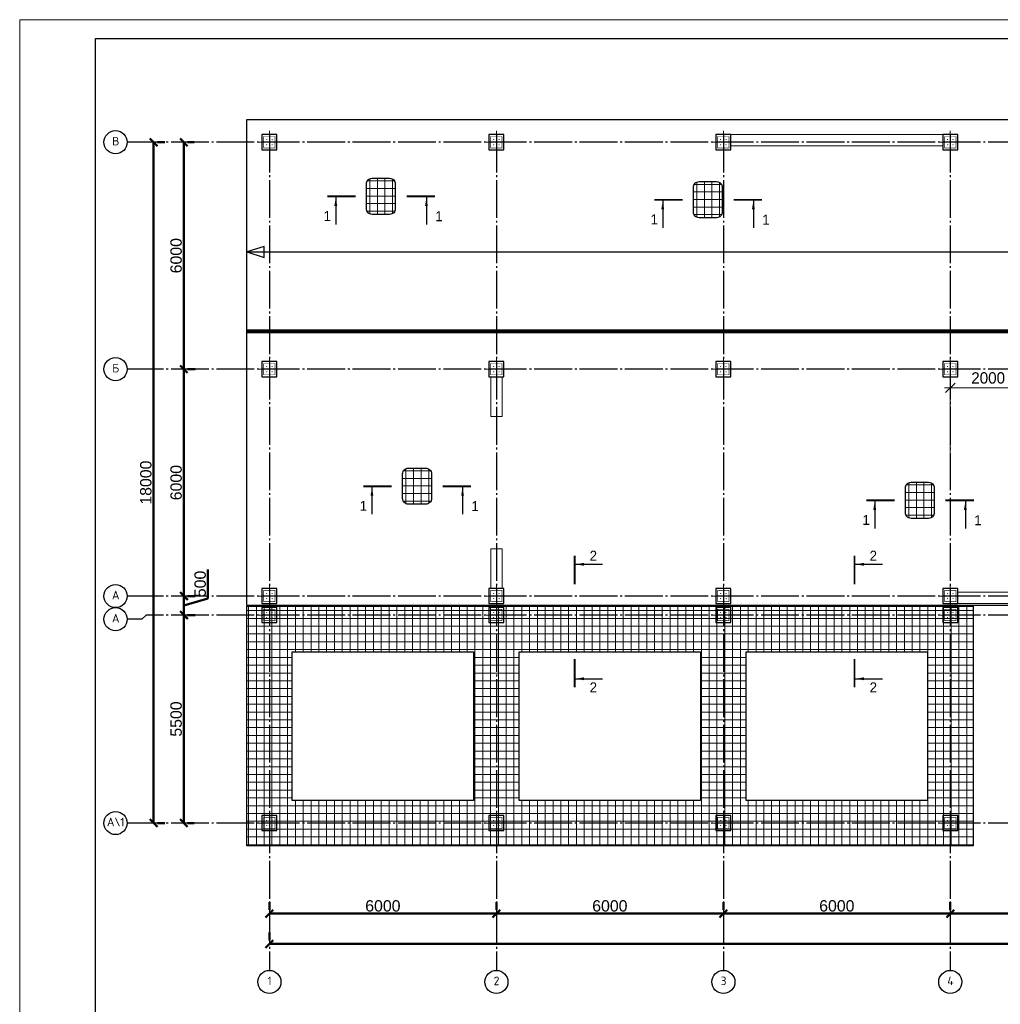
# Model space of a CAD drawing. Header units: millimetres. Extents: x -33345 to 4712671, y -3392 to 121473.
# Tile 39 of 256: x 367488 to 393410, y 60469 to 86501. Entities that reach past the tile are written whole.
import ezdxf

# ---------------------------------------------------------------- set-up
doc = ezdxf.new("R2010")
doc.units = ezdxf.units.MM
doc.linetypes.add('CENTER2', pattern=[28.575, 19.05, -3.175, 3.175, -3.175])
doc.linetypes.add('ГОСТ 2.303 5', pattern=[24, 20, -1.5, 1, -1.5])
doc.layers.add('00-Axes', color=1, linetype='CENTER2')
doc.layers.add('_линия', color=7, linetype='Continuous')
for name, color, linetype, lineweight in [('A _Devor rtt', 176, 'Continuous', 30), ('Devor Rtt', 174, 'Continuous', 30), ('doors', 250, 'Continuous', 5), ('Lina', 7, 'Continuous', 20), ('w-Армирования', 172, 'Continuous', 30)]:
    doc.layers.add(name, color=color, linetype=linetype, lineweight=lineweight)
doc.styles.add('ISO', font='isocpeui.ttf')
doc.styles.add('ISOCPEUR_1.00', font='isocpeui.ttf')
doc.styles.add('RUS text aehalf', font='aehalf.shx', dxfattribs={"width": 0.7, "oblique": 15})
doc.styles.get("Standard").update_dxf_attribs({"font": 'arial.ttf'})
doc.styles.add('X-U-RW-01$0$StyleROMANS', font='GOTHIC.TTF')
doc.dimstyles.new('ISO-25$0', dxfattribs={"dimtxt": 300, "dimasz": 200, "dimexe": 100, "dimexo": 300, "dimgap": 50, "dimtad": 1, "dimdec": 0, "dimtxsty": 'Standard', "dimblk": 'OBLIQUE', "dimcen": 250, "dimadec": 0, "dimazin": 0, "dimtfac": 1, "dimtdec": 0, "dimtmove": 0, "dimatfit": 3, "dimldrblk": 'OBLIQUE', "dimfxl": 1.25, "dimarcsym": 0})
doc.dimstyles.new('RUS м100', dxfattribs={"dimscale": 0, "dimtxt": 250, "dimasz": 100, "dimexe": 100, "dimexo": 0, "dimgap": 70, "dimtad": 1, "dimdec": 0, "dimdsep": 46, "dimtxsty": 'RUS text aehalf', "dimblk": 'OBLIQUE', "dimcen": 0.09, "dimdle": 100, "dimclrd": 256, "dimclre": 256, "dimclrt": 256, "dimadec": 1, "dimazin": 2, "dimtfac": 1, "dimtdec": 0, "dimtofl": 0, "dimtmove": 0, "dimatfit": 3, "dimldrblk": 'OBLIQUE', "dimfxl": 300, "dimtolj": 1, "dimtzin": 0, "dimlwd": -1, "dimlwe": -1, "dimarcsym": 0})

# ---------------------------------------------------------------- blocks, each defined once
blk = doc.blocks.new('_Oblique')
at = {"color": 0, "linetype": 'ByBlock', "lineweight": -2}
blk.add_line((-0.5, -0.5), (0.5, 0.5), dxfattribs=at)
blk = doc.blocks.new('*D266')
at = {"color": 0, "lineweight": -2, "transparency": 16777216}
for p, q in [((-17273, -4026), (-17273, -4226)), ((-11273, -4026), (-11273, -4226)), ((-17273, -4326), (-11273, -4326))]:
    blk.add_line(p, q, dxfattribs=at)
at = {"layer": 'Defpoints', "color": 0, "lineweight": 30, "transparency": 16777216}
for p in [(-17273, -4326), (-11273, -4326), (-11273, -4326)]:
    blk.add_point(p, dxfattribs=at)
at = {"color": 0, "lineweight": -2, "transparency": 16777216, "xscale": 200, "yscale": 200, "zscale": 200, "rotation": 180}
blk.add_blockref('_Oblique', (-17273, -4326), dxfattribs=at)
at = {"color": 0, "lineweight": -2, "transparency": 16777216, "xscale": 200, "yscale": 200, "zscale": 200}
blk.add_blockref('_Oblique', (-11273, -4326), dxfattribs=at)
at = {"color": 0, "lineweight": 0, "transparency": 16777216, "insert": (-14273, -4123), "char_height": 300, "attachment_point": 5}
blk.add_mtext('6000', dxfattribs=at)
blk = doc.blocks.new('*D267')
at = {"color": 0, "lineweight": -2, "transparency": 16777216}
for p, q in [((-11273, -4026), (-11273, -4226)), ((-5273, -4026), (-5273, -4226)), ((-11273, -4326), (-5273, -4326))]:
    blk.add_line(p, q, dxfattribs=at)
at = {"layer": 'Defpoints', "color": 0, "lineweight": 30, "transparency": 16777216}
for p in [(-11273, -4326), (-5273, -4326), (-5273, -4326)]:
    blk.add_point(p, dxfattribs=at)
at = {"color": 0, "lineweight": -2, "transparency": 16777216, "xscale": 200, "yscale": 200, "zscale": 200, "rotation": 180}
blk.add_blockref('_Oblique', (-11273, -4326), dxfattribs=at)
at = {"color": 0, "lineweight": -2, "transparency": 16777216, "xscale": 200, "yscale": 200, "zscale": 200}
blk.add_blockref('_Oblique', (-5273, -4326), dxfattribs=at)
at = {"color": 0, "lineweight": 0, "transparency": 16777216, "insert": (-8273, -4123), "char_height": 300, "attachment_point": 5}
blk.add_mtext('6000', dxfattribs=at)
blk = doc.blocks.new('*D268')
at = {"color": 0, "lineweight": -2, "transparency": 16777216}
for p, q in [((-5273, -4026), (-5273, -4226)), ((727, -4026), (727, -4226)), ((-5273, -4326), (727, -4326))]:
    blk.add_line(p, q, dxfattribs=at)
at = {"layer": 'Defpoints', "color": 0, "lineweight": 30, "transparency": 16777216}
for p in [(-5273, -4326), (727, -4326), (727, -4326)]:
    blk.add_point(p, dxfattribs=at)
at = {"color": 0, "lineweight": -2, "transparency": 16777216, "xscale": 200, "yscale": 200, "zscale": 200, "rotation": 180}
blk.add_blockref('_Oblique', (-5273, -4326), dxfattribs=at)
at = {"color": 0, "lineweight": -2, "transparency": 16777216, "xscale": 200, "yscale": 200, "zscale": 200}
blk.add_blockref('_Oblique', (727, -4326), dxfattribs=at)
at = {"color": 0, "lineweight": 0, "transparency": 16777216, "insert": (-2273, -4123), "char_height": 300, "attachment_point": 5}
blk.add_mtext('6000', dxfattribs=at)
blk = doc.blocks.new('*D269')
at = {"color": 0, "lineweight": -2, "transparency": 16777216}
for p, q in [((727, -4026), (727, -4226)), ((6727, -4026), (6727, -4226)), ((727, -4326), (6727, -4326))]:
    blk.add_line(p, q, dxfattribs=at)
at = {"layer": 'Defpoints', "color": 0, "lineweight": 30, "transparency": 16777216}
for p in [(727, -4326), (6727, -4326), (6727, -4326)]:
    blk.add_point(p, dxfattribs=at)
at = {"color": 0, "lineweight": -2, "transparency": 16777216, "xscale": 200, "yscale": 200, "zscale": 200, "rotation": 180}
blk.add_blockref('_Oblique', (727, -4326), dxfattribs=at)
at = {"color": 0, "lineweight": -2, "transparency": 16777216, "xscale": 200, "yscale": 200, "zscale": 200}
blk.add_blockref('_Oblique', (6727, -4326), dxfattribs=at)
at = {"color": 0, "lineweight": 0, "transparency": 16777216, "insert": (3727, -4123), "char_height": 300, "attachment_point": 5}
blk.add_mtext('6000', dxfattribs=at)
blk = doc.blocks.new('*D276')
at = {"color": 0, "lineweight": -2, "transparency": 16777216}
for p, q in [((-17273, -4826), (-17273, -5026)), ((42127, -4826), (42127, -5026)), ((42127, -5126), (-17273, -5126))]:
    blk.add_line(p, q, dxfattribs=at)
at = {"layer": 'Defpoints', "color": 0, "lineweight": 30, "transparency": 16777216}
for p in [(-17273, -5126), (-17273, -5126), (42127, -5126)]:
    blk.add_point(p, dxfattribs=at)
at = {"color": 0, "lineweight": -2, "transparency": 16777216, "xscale": 200, "yscale": 200, "zscale": 200, "rotation": 180}
blk.add_blockref('_Oblique', (-17273, -5126), dxfattribs=at)
at = {"color": 0, "lineweight": -2, "transparency": 16777216, "xscale": 200, "yscale": 200, "zscale": 200}
blk.add_blockref('_Oblique', (42127, -5126), dxfattribs=at)
at = {"color": 0, "lineweight": 0, "transparency": 16777216, "insert": (12427, -4923), "char_height": 300, "attachment_point": 5}
blk.add_mtext('59400', dxfattribs=at)
blk = doc.blocks.new('*D277')
at = {"color": 0, "lineweight": -2, "transparency": 16777216}
for p, q in [((-19534, 4069), (-19534, 10069)), ((-19234, 10069), (-19434, 10069)), ((-19234, 4069), (-19434, 4069))]:
    blk.add_line(p, q, dxfattribs=at)
at = {"layer": 'Defpoints', "color": 0, "lineweight": 30, "transparency": 16777216}
for p in [(-19534, 10069), (-19534, 10069), (-19534, 4069)]:
    blk.add_point(p, dxfattribs=at)
at = {"color": 0, "lineweight": -2, "transparency": 16777216, "xscale": 200, "yscale": 200, "zscale": 200}
for p, rotation in [((-19534, 10069), 90), ((-19534, 4069), 270)]:
    blk.add_blockref('_Oblique', p, dxfattribs=dict(at, rotation=rotation))
at = {"color": 0, "lineweight": 0, "transparency": 16777216, "insert": (-19738, 7069), "char_height": 300, "attachment_point": 5, "rotation": 90}
blk.add_mtext('6000', dxfattribs=at)
blk = doc.blocks.new('*D280')
at = {"color": 0, "lineweight": -2, "transparency": 16777216}
for p, q in [((-19534, 10069), (-19534, 16069)), ((-19263, 16069), (-19434, 16069)), ((-19234, 10069), (-19434, 10069))]:
    blk.add_line(p, q, dxfattribs=at)
at = {"layer": 'Defpoints', "color": 0, "lineweight": 30, "transparency": 16777216}
for p in [(-19563, 16069), (-19534, 16069), (-19534, 10069)]:
    blk.add_point(p, dxfattribs=at)
at = {"color": 0, "lineweight": -2, "transparency": 16777216, "xscale": 200, "yscale": 200, "zscale": 200}
for p, rotation in [((-19534, 16069), 90), ((-19534, 10069), 270)]:
    blk.add_blockref('_Oblique', p, dxfattribs=dict(at, rotation=rotation))
at = {"color": 0, "lineweight": 0, "transparency": 16777216, "insert": (-19738, 13069), "char_height": 300, "attachment_point": 5, "rotation": 90}
blk.add_mtext('6000', dxfattribs=at)
blk = doc.blocks.new('*D278')
at = {"color": 0, "lineweight": -2, "transparency": 16777216}
for p, q in [((-20334, 16069), (-20334, -1931)), ((-20034, 16069), (-20234, 16069)), ((-20034, -1931), (-20234, -1931))]:
    blk.add_line(p, q, dxfattribs=at)
at = {"layer": 'Defpoints', "color": 0, "lineweight": 30, "transparency": 16777216}
for p in [(-20334, 16069), (-20334, -1931), (-20334, -1931)]:
    blk.add_point(p, dxfattribs=at)
at = {"color": 0, "lineweight": -2, "transparency": 16777216, "xscale": 200, "yscale": 200, "zscale": 200}
for p, rotation in [((-20334, 16069), 90), ((-20334, -1931), 270)]:
    blk.add_blockref('_Oblique', p, dxfattribs=dict(at, rotation=rotation))
at = {"color": 0, "lineweight": 0, "transparency": 16777216, "insert": (-20538, 7069), "char_height": 300, "attachment_point": 5, "rotation": 90}
blk.add_mtext('18000', dxfattribs=at)
blk = doc.blocks.new('*D281')
at = {"color": 0, "lineweight": -2, "transparency": 16777216}
for p, q in [((-19534, 3569), (-19534, -1931)), ((-19234, 3569), (-19434, 3569)), ((-19263, -1931), (-19434, -1931))]:
    blk.add_line(p, q, dxfattribs=at)
at = {"layer": 'Defpoints', "color": 0, "lineweight": 30, "transparency": 16777216}
for p in [(-19534, 3569), (-19563, -1931), (-19534, -1931)]:
    blk.add_point(p, dxfattribs=at)
at = {"color": 0, "lineweight": -2, "transparency": 16777216, "xscale": 200, "yscale": 200, "zscale": 200}
for p, rotation in [((-19534, 3569), 90), ((-19534, -1931), 270)]:
    blk.add_blockref('_Oblique', p, dxfattribs=dict(at, rotation=rotation))
at = {"color": 0, "lineweight": 0, "transparency": 16777216, "insert": (-19738, 819), "char_height": 300, "attachment_point": 5, "rotation": 90}
blk.add_mtext('5500', dxfattribs=at)
blk = doc.blocks.new('*D279')
at = {"color": 0, "lineweight": -2, "transparency": 16777216}
for p, q in [((-18899, 4010), (-18899, 4772)), ((-19533, 3569), (-19533, 4069)), ((-19533, 3819), (-18899, 4010)), ((-19233, 4069), (-19433, 4069)), ((-19234, 3569), (-19433, 3569))]:
    blk.add_line(p, q, dxfattribs=at)
at = {"layer": 'Defpoints', "color": 0, "lineweight": 30, "transparency": 16777216}
for p in [(-19533, 4069), (-19533, 4069), (-19534, 3569)]:
    blk.add_point(p, dxfattribs=at)
at = {"color": 0, "lineweight": -2, "transparency": 16777216, "xscale": 200, "yscale": 200, "zscale": 200}
for p, rotation in [((-19533, 4069), 90), ((-19533, 3569), 270)]:
    blk.add_blockref('_Oblique', p, dxfattribs=dict(at, rotation=rotation))
at = {"color": 0, "lineweight": 0, "transparency": 16777216, "insert": (-19102, 4391), "char_height": 300, "attachment_point": 5, "rotation": 90}
blk.add_mtext('500', dxfattribs=at)
blk = doc.blocks.new('column')
at = {"lineweight": 0}
for points in [[(-68, 56, -1), (-68, 86, -1)], [(68, 56, 1), (68, 86, 1)], [(-68, -56, 1), (-68, -86, 1)], [(68, -56, -1), (68, -86, -1)]]:
    blk.add_hatch(color=0, dxfattribs=at).paths.add_polyline_path(points)
at = {"color": 0, "lineweight": 0}
for p, q in [((0, 300), (0, -300)), ((300, 0), (-300, 0))]:
    blk.add_line(p, q, dxfattribs=at)
at = {"lineweight": 30}
blk.add_lwpolyline([(-200, 200), (200, 200), (200, -200), (-200, -200)], close=True, dxfattribs=at)
at = {"color": 0, "lineweight": 0, "const_width": 15}
blk.add_lwpolyline([(150, -150), (150, 150), (-150, 150), (-150, -150)], close=True, dxfattribs=at)
blk = doc.blocks.new('awe4tD')
at = {"layer": 'Lina', "ltscale": 10}
blk.add_lwpolyline([(-44239015, 22734378), (-44314815, 22734378), (-44314815, 22776378), (-44239015, 22776378)], close=True, dxfattribs=at)
at = {"layer": 'Lina', "lineweight": 30, "ltscale": 10}
blk.add_lwpolyline([(-44239515, 22734878), (-44312815, 22734878), (-44312815, 22775878), (-44239515, 22775878)], close=True, dxfattribs=at)
blk = doc.blocks.new('hhh')
at = {"color": 0, "ltscale": 4}
blk.add_lwpolyline([(-220666320, 50580178), (-220665856, 50580178, -0.414214), (-220665706, 50580028), (-220665706, 50579374, -0.414214), (-220665856, 50579224), (-220666320, 50579224, -0.414214), (-220666470, 50579374), (-220666470, 50580028, -0.414214)], format="xyb", close=True, dxfattribs=at)
at = {"lineweight": 15, "ltscale": 4}
for points in [[(-220666448, 50580107), (-220665729, 50580107)], [(-220666380, 50579236), (-220666380, 50580166)], [(-220666180, 50579224), (-220666180, 50580178)], [(-220665980, 50579224), (-220665980, 50580178)], [(-220665780, 50579245), (-220665780, 50580157)], [(-220666470, 50579907), (-220665706, 50579907)], [(-220666470, 50579707), (-220665706, 50579707)], [(-220666470, 50579507), (-220665706, 50579507)], [(-220666455, 50579307), (-220665722, 50579307)]]:
    blk.add_lwpolyline(points, dxfattribs=at)
blk = doc.blocks.new('*D1249')
at = {"layer": 'Defpoints', "color": 0, "ltscale": 100, "transparency": 16777216}
for p in [(392089, 76770), (392089, 75074), (394089, 75074)]:
    blk.add_point(p, dxfattribs=at)
at = {"layer": 'doors', "ltscale": 100, "transparency": 16777216}
for p, q in [((392089, 75074), (392089, 76920)), ((394089, 75074), (394089, 76920)), ((394239, 76770), (391939, 76770))]:
    blk.add_line(p, q, dxfattribs=at)
at = {"layer": 'doors', "ltscale": 100, "transparency": 16777216, "xscale": 250, "yscale": 250, "zscale": 250, "rotation": 180}
blk.add_blockref('_Oblique', (392089, 76770), dxfattribs=at)
at = {"layer": 'doors', "ltscale": 100, "transparency": 16777216, "xscale": 250, "yscale": 250, "zscale": 250}
blk.add_blockref('_Oblique', (394089, 76770), dxfattribs=at)
at = {"layer": 'doors', "lineweight": 13, "ltscale": 100, "transparency": 16777216, "insert": (393089, 77028), "char_height": 300, "attachment_point": 5, "style": 'X-U-RW-01$0$StyleROMANS'}
blk.add_mtext('\\A1;2000', dxfattribs=at)
blk = doc.blocks.new('gfffggfsre')
at = {"layer": '00-Axes', "color": 251, "linetype": 'ГОСТ 2.303 5', "ltscale": 50, "true_color": 0x636466}
for points in [[(-17273, 16269.4), (-17273, -5825.8)], [(-11273, 16269.4), (-11273, -5825.8)], [(-5273, 16269.4), (-5273, -5825.8)], [(727, 16269.4), (727, -5825.8)], [(42327, 16069.4), (-21034.5, 16069.4)], [(42327, 10069.4), (-21034.5, 10069.4)], [(42327, 4069.4), (-21034.5, 4069.4)], [(42327, 3569.4), (-20533.9, 3569.4), (-20643.6, 3457.5), (-21034.5, 3457.5)], [(42327, -1930.6), (-21034.5, -1930.6)]]:
    blk.add_lwpolyline(points, dxfattribs=at)
at = {"layer": '00-Axes', "color": 219, "linetype": 'ByBlock', "ltscale": 100, "true_color": 0x642165}
for centre in [(-21340.4, 16069.4), (-21340.4, 10069.4), (-21340.4, 4069.4), (-21340.4, 3457.5), (-21340.4, -1930.6), (-17273, -6131.8), (-11273, -6131.8), (-5273, -6131.8), (727, -6131.8)]:
    blk.add_circle(centre, 306, dxfattribs=at)
at = {"layer": '00-Axes', "color": 219, "linetype": 'ByBlock', "ltscale": 100, "true_color": 0x642165, "char_height": 226.059, "attachment_point": 1, "style": 'ISOCPEUR_1.00'}
for s, insert in [('\\pxqc;{\\fISOCPEUR|b0|i0|c204|p34;В}', (-21721.6, 16209.2)), ('\\pxqc;{\\fISOCPEUR|b0|i0|c204|p34;Б}', (-21721.6, 10209.2)), ('\\pxqc;{\\fISOCPEUR|b0|i0|c204|p34;А}', (-21721.6, 4209.2)), ('\\pxqc;{\\fISOCPEUR|b0|i0|c204|p34;А}', (-21721.6, 3597.3)), ('\\pxqc;{\\fISOCPEUR|b0|i0|c204|p34;А\\\\1}', (-21721.6, -1790.8)), ('\\pxqc;{\\fISOCPEUR|b0|i0|c204|p34;1}', (-17654.2, -5991.9)), ('\\pxqc;{\\fISOCPEUR|b0|i0|c204|p34;2}', (-11654.2, -5991.9)), ('\\pxqc;{\\fISOCPEUR|b0|i0|c204|p34;3}', (-5654.2, -5991.9)), ('\\pxqc;{\\fISOCPEUR|b0|i0|c204|p34;4}', (345.8, -5991.9))]:
    blk.add_mtext_dynamic_manual_height_columns(s, width=772.479, gutter_width=706.4, heights=[0], dxfattribs=dict(at, insert=insert))
at = {"color": 18, "lineweight": 0, "true_color": 0x000000}
for base, p1, p2, picture, middle in [((-20334.5, -1930.6), (-20334.5, 16069.4), (-20334.5, -1930.6), '*D278', (-20537.6, 7069.4)), ((-19534.5, 10069.4), (-19534.5, 4069.4), (-19534.5, 10069.4), '*D277', (-19737.6, 7069.4)), ((-19534.5, -1930.6), (-19534.5, 3569.4), (-19563.2, -1930.6), '*D281', (-19737.6, 819.4))]:
    dim = blk.add_linear_dim(base=base, p1=p1, p2=p2, angle=90, dimstyle='ISO-25$0', dxfattribs=at)
    dim.commit()
    dim.dimension.update_dxf_attribs({"geometry": picture, "text_midpoint": middle})
for base, p1, p2, picture, middle in [((-19534.5, 16069.4), (-19534.5, 10069.4), (-19563.2, 16069.4), '*D280', (-19737.6, 13069.4)), ((-19533.2, 4069.4), (-19534.5, 3569.4), (-19533.2, 4069.4), '*D279', (-19101.9, 4059.8))]:
    dim = blk.add_linear_dim(base=base, p1=p1, p2=p2, angle=90, dimstyle='ISO-25$0', override={"dimtmove": 1}, dxfattribs=at)
    dim.commit()
    dim.dimension.update_dxf_attribs({"geometry": picture, "text_midpoint": middle})
for base, p1, p2, picture, middle in [((-11273, -4325.8), (-17273, -4325.8), (-11273, -4325.8), '*D266', (-14273, -4122.6)), ((-5273, -4325.8), (-11273, -4325.8), (-5273, -4325.8), '*D267', (-8273, -4122.6)), ((727, -4325.8), (-5273, -4325.8), (727, -4325.8), '*D268', (-2273, -4122.6)), ((6727, -4325.8), (727, -4325.8), (6727, -4325.8), '*D269', (3727, -4122.6)), ((-17273, -5125.8), (42127, -5125.8), (-17273, -5125.8), '*D276', (12427, -4922.6))]:
    dim = blk.add_linear_dim(base=base, p1=p1, p2=p2, dimstyle='ISO-25$0', dxfattribs=at)
    dim.commit()
    dim.dimension.update_dxf_attribs({"geometry": picture, "text_midpoint": middle})

msp = doc.modelspace()

# ---------------------------------------------------------------- hatches: boundary and pattern name
at = {"lineweight": 15, "ltscale": 4}
h = msp.add_hatch(dxfattribs=at)
h.set_pattern_fill('ANSI37', color=251, scale=65, angle=45)
h.set_pattern_definition([(90, (44817632.49, -22640276.79), (-206.375, 0), []), (180, (44817632.49, -22640276.79), (-1e-14, -206.375), [])])
h.paths.add_polyline_path([(392688.914, 69791.959), (392688.914, 69261.959)], flags=17)
h.paths.add_polyline_path([(373488.914, 70991.959), (392688.914, 70991.959), (392688.914, 68061.959), (392688.914, 64661.959), (373488.914, 64661.959)])
h.paths.add_polyline_path([(386688.914, 69791.959), (391488.914, 69791.959), (391488.914, 65861.959), (386688.914, 65861.959)], flags=16)
h.paths.add_polyline_path([(380688.914, 69791.959), (385488.914, 69791.959), (385488.914, 65861.959), (380688.914, 65861.959)], flags=16)
h.paths.add_polyline_path([(374688.914, 69791.959), (379488.914, 69791.959), (379488.914, 65861.959), (374688.914, 65861.959)], flags=16)

# ---------------------------------------------------------------- linework, layer by layer
at = {"color": 0, "linetype": 'Continuous', "lineweight": 25, "ltscale": 3}
for p, q in [((375843.837, 81802.001), (375843.837, 81089.501)), ((378239.621, 81802.001), (378239.621, 81089.501)), ((384487.311, 81712.471), (384487.311, 80999.971)), ((386883.095, 81712.471), (386883.095, 80999.971)), ((376799.467, 74138.362), (376799.467, 73425.862)), ((379195.252, 74138.362), (379195.252, 73425.862)), ((390090.636, 73765.225), (390090.636, 73052.725)), ((392486.42, 73765.225), (392486.42, 73052.725)), ((382181.219, 72101.867), (382893.719, 72101.867)), ((389582.314, 72101.867), (390294.814, 72101.867)), ((382181.219, 69075.832), (382893.719, 69075.832)), ((389582.314, 69075.832), (390294.814, 69075.832))]:
    msp.add_line(p, q, dxfattribs=at)
at = {"color": 5, "lineweight": 30, "ltscale": 10}
for points in [[(373488.914, 71011.959), (373488.914, 83861.959), (434088.914, 83861.959), (434088.914, 71011.959)], [(373488.914, 70991.959), (392688.914, 70991.959), (392688.914, 68061.959), (392688.914, 68061.959), (392688.914, 64661.959), (373488.914, 64661.959)], [(374688.914, 69791.959), (379488.914, 69791.959), (379488.914, 65861.959), (374688.914, 65861.959)], [(380688.914, 69791.959), (385488.914, 69791.959), (385488.914, 65861.959), (380688.914, 65861.959)], [(386688.914, 69791.959), (391488.914, 69791.959), (391488.914, 65861.959), (386688.914, 65861.959)]]:
    msp.add_lwpolyline(points, close=True, dxfattribs=at)
at = {"color": 0, "linetype": 'Continuous', "lineweight": 25, "ltscale": 3, "const_width": 52.5}
for points in [[(375618.837, 81828.251), (376368.837, 81828.251)], [(378464.621, 81828.251), (377714.621, 81828.251)], [(384262.311, 81738.721), (385012.311, 81738.721)], [(387108.095, 81738.721), (386358.095, 81738.721)], [(376574.467, 74164.612), (377324.467, 74164.612)], [(379420.252, 74164.612), (378670.252, 74164.612)], [(389865.636, 73791.475), (390615.636, 73791.475)], [(392711.42, 73791.475), (391961.42, 73791.475)], [(382154.969, 72326.867), (382154.969, 71576.867)], [(389556.064, 72326.867), (389556.064, 71576.867)], [(382154.969, 68850.832), (382154.969, 69600.832)], [(389556.064, 68850.832), (389556.064, 69600.832)]]:
    msp.add_lwpolyline(points, dxfattribs=at)
at = {"color": 0, "linetype": 'Continuous', "lineweight": 25, "ltscale": 3}
for points in [[(375843.837, 81802.001), (375881.545, 81576.664), (375806.128, 81576.664)], [(378239.621, 81802.001), (378277.33, 81576.664), (378201.913, 81576.664)], [(384487.311, 81712.471), (384525.019, 81487.134), (384449.602, 81487.134)], [(386883.095, 81712.471), (386920.804, 81487.134), (386845.387, 81487.134)], [(376799.467, 74138.362), (376837.176, 73913.024), (376761.759, 73913.024)], [(379195.252, 74138.362), (379232.96, 73913.024), (379157.543, 73913.024)], [(390090.636, 73765.225), (390128.344, 73539.887), (390052.927, 73539.887)], [(392486.42, 73765.225), (392524.129, 73539.887), (392448.712, 73539.887)], [(382181.219, 72101.867), (382406.557, 72064.158), (382406.557, 72139.575)], [(389582.314, 72101.867), (389807.652, 72064.158), (389807.652, 72139.575)], [(382181.219, 69075.832), (382406.557, 69113.54), (382406.557, 69038.123)], [(389582.314, 69075.832), (389807.652, 69113.54), (389807.652, 69038.123)]]:
    msp.add_solid(points, dxfattribs=at)
at = {"layer": 'A _Devor rtt', "color": 192, "lineweight": 13, "ltscale": 10}
for points in [[(391888.914, 83161.959), (391888.914, 83461.959), (386288.914, 83461.959), (386288.914, 83161.959)], [(380238.914, 76011.959), (380238.914, 77061.959), (379938.914, 77061.959), (379938.914, 76011.959)], [(379938.914, 72511.959), (379938.914, 71461.959), (380238.914, 71461.959), (380238.914, 72511.959)]]:
    msp.add_lwpolyline(points, close=True, dxfattribs=at)
msp.add_lwpolyline([(392288.914, 71061.959), (397888.914, 71061.959), (397888.914, 71361.959), (392288.914, 71361.959), (392288.914, 71061.959)], dxfattribs=at)
at = {"layer": 'Devor Rtt', "ltscale": 100}
msp.add_lwpolyline([(373488.914, 80360.164), (373951.547, 80214.029), (373953.344, 80506.3), (373488.914, 80360.164), (434088.914, 80360.164), (433315.076, 80533.608), (433315.076, 80186.721), (434088.914, 80360.164)], dxfattribs=at)
at = {"layer": 'w-Армирования', "color": 230, "lineweight": 35, "ltscale": 50, "const_width": 100}
msp.add_lwpolyline([(434088.914, 78260.491), (373488.914, 78260.491)], dxfattribs=at)

# ---------------------------------------------------------------- block references
msp.add_blockref('awe4tD', (44682303.28, -22689876.566))
at = {"color": 244, "lineweight": 50, "true_color": 0x991b1e}
msp.add_blockref('gfffggfsre', (391361.95, 67192.552), dxfattribs=at)
at = {"xscale": -1, "rotation": 270}
for p in [(374088.914, 83261.959), (380088.914, 83261.959), (386088.914, 83261.959), (392088.914, 83261.959), (374088.914, 77261.959), (380088.914, 77261.959), (386088.914, 77261.959), (392088.914, 77261.959), (374088.914, 71261.959), (380088.914, 71261.959), (386088.914, 71261.959), (392088.914, 71261.959), (374088.914, 70761.959), (380088.914, 70761.959), (386088.914, 70761.959), (392088.914, 70761.959), (374088.914, 65261.959), (380088.914, 65261.959), (386088.914, 65261.959), (392088.914, 65261.959)]:
    msp.add_blockref('column', p, dxfattribs=at)
at = {"lineweight": 15}
for p in [(221043124.162, -50497869.47), (221051767.636, -50497959), (221044079.793, -50505533.109), (221057370.961, -50505906.247)]:
    msp.add_blockref('hhh', p, dxfattribs=at)

# ---------------------------------------------------------------- texts
at = {"insert": (351439.431, 62275.551), "char_height": 500, "width": 9875.6458, "attachment_point": 1, "style": 'ISO'}
msp.add_mtext('\\pi4343.31532;{\\LА-А\\P\\pi0;Армирование приямка. M 1:20}', dxfattribs=at)
at = {"layer": '_линия', "color": 18, "lineweight": 0, "true_color": 0x260000, "char_height": 262.5, "width": 109.6435, "style": 'X-U-RW-01$0$StyleROMANS'}
for s, insert, attachment_point in [('1', (375520.394, 81443.344), 1), ('1', (378472.991, 81436.07), 1), ('1', (384163.868, 81353.814), 1), ('1', (387116.465, 81346.54), 1), ('1', (376476.024, 73779.705), 1), ('1', (379428.622, 73772.431), 1), ('1', (389767.193, 73406.568), 1), ('1', (392719.79, 73399.294), 1), ('2', (382554.702, 72197.478), 7), ('2', (389955.797, 72197.478), 7), ('2', (382554.702, 68980.221), 1), ('2', (389955.797, 68980.221), 1)]:
    msp.add_mtext(s, dxfattribs=dict(at, insert=insert, attachment_point=attachment_point))

# ---------------------------------------------------------------- dimensions: what is measured, and where the dimension line sits
at = {"layer": 'doors', "color": 0, "lineweight": 13, "ltscale": 100}
dim = msp.add_linear_dim(base=(392088.914, 76770.336), p1=(394088.914, 75074.459), p2=(392088.914, 75074.459), dimstyle='RUS м100', override={"dimscale": 1, "dimtxt": 300, "dimasz": 250, "dimexe": 150, "dimgap": 100, "dimtxsty": 'X-U-RW-01$0$StyleROMANS', "dimdle": 150, "dimtmove": 1}, dxfattribs=at)
dim.commit()
dim.dimension.update_dxf_attribs({"geometry": '*D1249', "text_midpoint": (393088.914, 77027.882)})

doc.saveas('drawing.dxf')
